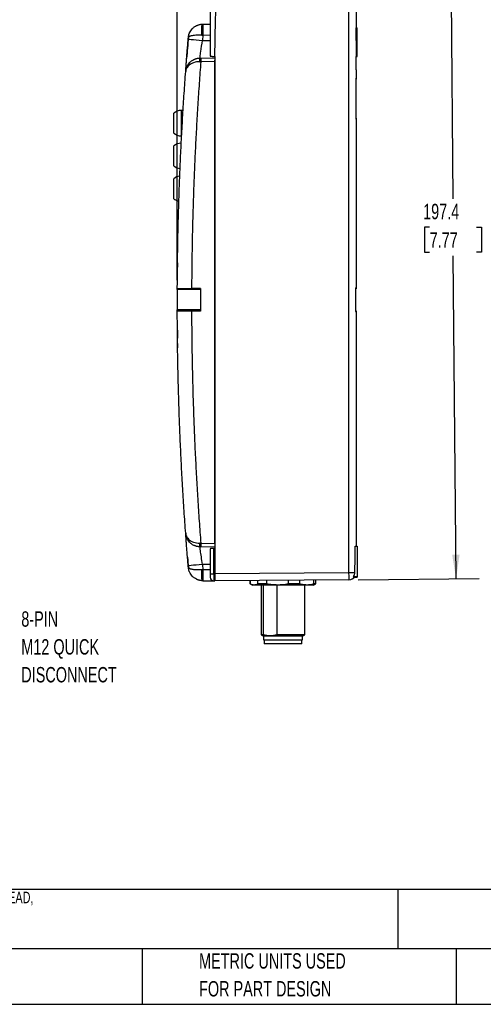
# Model space of a CAD drawing. Header units: millimetres. Extents: x 13 to 546, y 13 to 419.
# Tile 6 of 12: x 208 to 335, y 13 to 283. Entities that reach past the tile are written whole.
import ezdxf

# ---------------------------------------------------------------- set-up
doc = ezdxf.new("R2010")
doc.units = ezdxf.units.MM
doc.header["$LTSCALE"] = 2
doc.layers.add('DIMENSIONS', color=140, linetype='Continuous', lineweight=25)
doc.layers.add('TEXT', color=140, linetype='Continuous', lineweight=25)
doc.styles.add('SLDTEXTSTYLE0', font='TXT', dxfattribs={"width": 0.7})
doc.dimstyles.new('SLDDIMSTYLE2', dxfattribs={"dimtxt": 4.316016, "dimasz": 6.604, "dimexe": 0, "dimexo": 0.0625, "dimgap": 1.079004, "dimtad": 0, "dimtih": 1, "dimtoh": 1, "dimrnd": 1e-09, "dimzin": 12, "dimdsep": 46, "dimtxsty": 'SLDTEXTSTYLE0', "dimsah": 1, "dimcen": 0.09, "dimadec": 0, "dimazin": 3, "dimtfac": 1, "dimtofl": 0, "dimtmove": 0, "dimatfit": 3, "dimfxl": 0, "dimfrac": 2, "dimtolj": 1, "dimtzin": 12, "dimarcsym": 0})

# ---------------------------------------------------------------- blocks, each defined once
blk = doc.blocks.new('SW_NOTE_0')
at = {"layer": 'TEXT', "color": 0, "char_height": 3.175, "attachment_point": 1, "style": 'SLDTEXTSTYLE0'}
for s, insert in [('COMEPI SAFETY SWITCH, TONGUE (KEY) INTERLOCK UNIQUELY CODED RFID, SOLENOID, 24 VDC TO LOCK, 180-DEGREE FIXED HEAD,', (0, 4.09)), ('1200N HOLDING FORCE, (2) N.C. SAFETY OUTPUT(S), (1) N.C. MONITORING OUTPUT(S), THERMOPLASTIC BODY, 8-PIN M12 QUICK-', (0, -2.14)), ('DISCONNECT.', (0, -8.37))]:
    blk.add_mtext(s, dxfattribs=dict(at, insert=insert))
blk = doc.blocks.new('SW_NOTE_0_3')
at = {"layer": 'TEXT', "color": 0, "char_height": 4.2333, "attachment_point": 1, "style": 'SLDTEXTSTYLE0'}
for s, insert in [('PART DIMENSIONS MAY DIFFER SLIGHTLY', (0, 5.46)), ("DUE TO MANUFACTURER'S VARIANCES", (0, -2.19))]:
    blk.add_mtext(s, dxfattribs=dict(at, insert=insert))
blk = doc.blocks.new('SW_NOTE_0_6')
at = {"layer": 'TEXT', "color": 0, "char_height": 4.2333, "attachment_point": 1, "style": 'SLDTEXTSTYLE0'}
for s, insert in [('METRIC UNITS USED', (0, 5.46)), ('FOR PART DESIGN', (0, -2.19))]:
    blk.add_mtext(s, dxfattribs=dict(at, insert=insert))
blk = doc.blocks.new('SW_NOTE_0_7')
at = {"layer": 'TEXT', "color": 0, "char_height": 4.233, "attachment_point": 1, "style": 'SLDTEXTSTYLE0'}
for s, insert in [('8-PIN', (1.15, 8.6)), ('M12 QUICK', (1.15, 0.96)), ('DISCONNECT', (1.15, -6.69))]:
    blk.add_mtext(s, dxfattribs=dict(at, insert=insert))
blk = doc.blocks.new('_D_6')
at = {"layer": 'DIMENSIONS'}
for p, q in [((282.55, 326.61), (332.18, 327.04)), ((325.83, 326.99), (326.64, 234.01)), ((320.29, 226.18), (318.84, 226.18)), ((318.84, 226.18), (318.84, 219.32)), ((333.12, 226.18), (334.57, 226.18)), ((334.57, 226.18), (334.57, 219.32)), ((318.84, 219.32), (320.29, 219.32)), ((334.57, 219.32), (333.12, 219.32)), ((327.55, 129.59), (326.77, 218.35)), ((300.67, 129.35), (333.9, 129.64))]:
    blk.add_line(p, q, dxfattribs=at)
for points in [[(325.83, 326.99), (324.87, 320.37), (326.9, 320.39)], [(327.55, 129.59), (328.51, 136.2), (326.48, 136.18)]]:
    blk.add_solid(points, dxfattribs=at)
at = {"layer": 'DIMENSIONS', "char_height": 4.233, "attachment_point": 1, "style": 'SLDTEXTSTYLE0'}
for s, insert in [('197.4', (318.5, 232.6)), ('7.77', (320.29, 224.78))]:
    blk.add_mtext(s, dxfattribs=dict(at, insert=insert))
blk = doc.blocks.new('_D_7')
at = {"layer": 'DIMENSIONS'}
for p, q in [((250.97, 211.62), (250.97, 352.97)), ((300.11, 310.55), (300.11, 352.97)), ((250.97, 346.62), (263.6, 346.62)), ((269.45, 346.62), (268, 346.62)), ((268, 346.62), (268, 339.76)), ((282.28, 346.62), (283.73, 346.62)), ((283.73, 346.62), (283.73, 339.76)), ((300.11, 346.62), (288.13, 346.62)), ((268, 339.76), (269.45, 339.76)), ((283.73, 339.76), (282.28, 339.76))]:
    blk.add_line(p, q, dxfattribs=at)
for points in [[(250.97, 346.62), (257.58, 345.6), (257.58, 347.63)], [(300.11, 346.62), (293.51, 347.63), (293.51, 345.6)]]:
    blk.add_solid(points, dxfattribs=at)
at = {"layer": 'DIMENSIONS', "char_height": 4.233, "attachment_point": 1, "style": 'SLDTEXTSTYLE0'}
for s, insert in [('49.1', (269.45, 353.04)), ('1.93', (269.45, 345.21))]:
    blk.add_mtext(s, dxfattribs=dict(at, insert=insert))

msp = doc.modelspace()

# ---------------------------------------------------------------- linework, layer by layer
for p, q in [((258.006, 281.951), (260.014, 281.986)), ((258.006, 278.952), (257.885, 277.509)), ((258.006, 278.952), (260.014, 278.987)), ((300.114, 277.498), (300.114, 280.909)), ((300.114, 280.909), (300.414, 280.909)), ((300.414, 273.084), (300.414, 280.909)), ((257.885, 277.509), (260.014, 277.509)), ((257.417, 272.641), (261.282, 272.708)), ((261.314, 271.709), (257.417, 271.641)), ((261.165, 273.053), (261.205, 273.053)), ((261.314, 273.045), (261.225, 273.053)), ((261.314, 273.045), (261.314, 137.973)), ((261.314, 139.309), (261.314, 271.709)), ((300.112, 269.419), (300.113, 273.084)), ((300.114, 273.084), (300.414, 273.084)), ((300.114, 269.419), (300.114, 267.129)), ((300.112, 256.149), (300.112, 266.829)), ((249.979, 252.009), (249.979, 257.509)), ((252.618, 258.259), (252.069, 258.259)), ((252.069, 258.259), (252.069, 251.259)), ((300.114, 255.849), (300.114, 209.649)), ((252.069, 251.259), (252.189, 251.259)), ((249.979, 243.009), (249.979, 248.509)), ((249.979, 234.009), (249.979, 239.509)), ((257.314, 209.08), (250.973, 209.08)), ((257.314, 209.366), (254.904, 209.366)), ((257.314, 209.366), (257.314, 209.259)), ((257.314, 209.259), (257.314, 203.259)), ((300.114, 209.649), (300.114, 209.282)), ((257.314, 203.438), (250.968, 203.438)), ((257.314, 203.152), (254.899, 203.152)), ((257.314, 203.259), (257.314, 203.152)), ((300.114, 203.218), (300.114, 202.869)), ((300.114, 202.869), (300.114, 138.599)), ((251.047, 197.86), (250.966, 197.86)), ((257.417, 139.377), (261.314, 139.309)), ((261.314, 138.309), (257.417, 138.377)), ((261.314, 137.973), (261.014, 137.946)), ((261.014, 130.989), (261.014, 137.946)), ((261.314, 137.973), (261.314, 131.009)), ((299.843, 138.599), (300.414, 138.599)), ((300.414, 138.599), (300.414, 130.182)), ((260.014, 137.859), (260.014, 130.989)), ((257.885, 133.509), (258.006, 132.066)), ((260.014, 133.509), (257.885, 133.509)), ((260.014, 132.031), (258.006, 132.066)), ((260.014, 130.989), (261.014, 130.989)), ((261.314, 130.989), (261.014, 130.989)), ((261.014, 130.989), (261.014, 129.009)), ((261.314, 131.009), (298.132, 131.33)), ((299.282, 130.182), (300.414, 130.182)), ((299.605, 129.997), (300.414, 129.997)), ((300.414, 130.182), (300.414, 129.997)), ((258.006, 129.067), (260.893, 129.016)), ((261.014, 129.009), (261.314, 129.009)), ((298.132, 129.33), (261.314, 129.009)), ((261.314, 129.009), (261.314, 129.009)), ((271.014, 129.094), (271.014, 128.173)), ((271.014, 128.173), (271.614, 127.826)), ((271.015, 128.173), (271.014, 128.173)), ((271.015, 128.173), (271.015, 129.094)), ((288.414, 127.826), (271.614, 127.826)), ((273.024, 129.111), (273.024, 128.173)), ((275.605, 128.173), (273.024, 128.173)), ((274.014, 127.826), (274.014, 114.202)), ((274.617, 114.202), (274.617, 127.826)), ((275.605, 128.173), (275.605, 129.134)), ((278.34, 127.826), (278.34, 114.202)), ((281.429, 129.184), (281.429, 128.173)), ((284.605, 128.173), (281.429, 128.173)), ((284.605, 128.173), (284.605, 129.212)), ((286.014, 114.202), (286.014, 127.826)), ((288.414, 127.826), (289.014, 128.173)), ((288.419, 129.245), (288.419, 128.173)), ((289.014, 128.173), (288.419, 128.173)), ((289.014, 128.173), (289.014, 129.251)), ((274.014, 114.202), (274.664, 113.826)), ((274.617, 114.202), (274.014, 114.202)), ((274.664, 113.826), (274.664, 112.826)), ((285.364, 113.826), (274.664, 113.826)), ((286.014, 114.202), (278.34, 114.202)), ((285.364, 113.826), (286.014, 114.202)), ((285.364, 112.826), (285.364, 113.826)), ((274.664, 112.826), (285.364, 112.826)), ((274.864, 112.826), (274.864, 111.726)), ((285.164, 111.726), (274.864, 111.726)), ((285.164, 111.726), (285.164, 112.826))]:
    msp.add_line(p, q)
at = {"flags": 128}
for points in [[(251.034, 216.419), (251.033, 216.372), (251.033, 216.325), (251.032, 216.277), (251.032, 216.23), (251.031, 216.183), (251.03, 216.136), (251.03, 216.089), (251.029, 216.042)], [(251.039, 194.223), (251.039, 194.176), (251.04, 194.129), (251.04, 194.082), (251.041, 194.035), (251.042, 193.987), (251.042, 193.94), (251.043, 193.893), (251.044, 193.846)]]:
    msp.add_lwpolyline(points, dxfattribs=at)
for centre, radius, start, end in [((257.991, 277.95), 4, 133.4708, 146.98038), ((1123.693, 205.509), 872.728, 175.216671, 175.597026), ((252.189, 254.64), 3.621, 91.88822, 127.59471), ((252.189, 254.878), 3.621, 232.40529, 268.11178), ((252.189, 245.64), 3.621, 91.88822, 127.59471), ((252.189, 245.878), 3.621, 232.40529, 263.58519), ((252.189, 236.64), 3.621, 97.71967, 127.59471), ((252.189, 236.878), 3.621, 232.40529, 258.06422), ((1123.693, 205.509), 872.728, 180.578398, 180.646398), ((1123.693, 205.509), 872.728, 184.600538, 184.783329), ((261.014, 130.009), 1, 180, 270), ((298.114, 131.33), 2, 270.5, 324.97147), ((298.114, 131.33), 1.638, 315.49675, 0)]:
    msp.add_arc(centre, radius, start, end)
for points in [[(260.014, 308.009), (260.014, 296.392), (260.014, 284.776), (260.014, 273.159)], [(257.671, 278.971), (257.782, 278.965), (257.894, 278.958), (258.006, 278.952)], [(253.968, 277.84), (253.981, 277.988), (253.993, 278.136), (254.005, 278.284)], [(300.114, 277.498), (300.114, 276.027), (300.114, 274.555), (300.113, 273.084)], [(257.118, 271.643), (257.218, 271.642), (257.317, 271.642), (257.417, 271.641)], [(257.193, 272.637), (257.23, 272.638), (257.304, 272.639), (257.379, 272.64), (257.417, 272.641)], [(257.417, 139.377), (257.317, 139.376), (257.218, 139.376), (257.118, 139.375)], [(257.417, 138.377), (257.379, 138.378), (257.304, 138.379), (257.23, 138.38), (257.193, 138.381)], [(254.005, 132.734), (253.993, 132.882), (253.981, 133.03), (253.968, 133.177)], [(258.006, 132.066), (257.894, 132.06), (257.782, 132.053), (257.671, 132.046)], [(260.014, 130.989), (260.014, 130.448), (260.014, 130.009), (260.014, 130.009)], [(261.314, 131.009), (261.314, 131.002), (261.314, 130.996), (261.314, 130.989)], [(261.314, 129.009), (261.314, 129.009), (261.314, 129.009), (261.314, 129.009)]]:
    msp.add_open_spline(points, degree=3)
for points, knots in [([(262.032, 308.009), (262.031, 307.478), (262.029, 306.391), (262.012, 304.721), (261.987, 302.974), (261.951, 301.148), (261.905, 299.217), (261.846, 297.126), (261.754, 294.213), (261.626, 290.531), (261.498, 286.85), (261.407, 283.937), (261.337, 281.438), (261.277, 278.736), (261.233, 275.823), (261.227, 273.952), (261.225, 273.053)], [0, 0, 0, 0, 0.0455178, 0.0932706, 0.1432599, 0.1954871, 0.2499532, 0.3089355, 0.3749687, 0.5000012, 0.6250335, 0.6909751, 0.7500483, 0.839518, 0.9228331, 1, 1, 1, 1]), ([(298.132, 131.33), (298.13, 132.25), (298.132, 133.17), (298.132, 135.011), (298.132, 135.931), (298.132, 138.692), (298.132, 140.532), (298.132, 146.053), (298.132, 149.734), (298.132, 160.777), (298.132, 168.138), (298.132, 190.223), (298.132, 204.946), (298.132, 234.393), (298.132, 249.116), (298.132, 271.201), (298.132, 278.562), (298.132, 289.605), (298.132, 293.286), (298.132, 298.807), (298.132, 300.647), (298.132, 303.408), (298.132, 304.328), (298.132, 306.168), (298.131, 307.089), (298.132, 308.009)], [0, 0, 0, 0, 0.015625, 0.015625, 0.03125, 0.03125, 0.0625, 0.0625, 0.125, 0.125, 0.25, 0.25, 0.5, 0.5, 0.75, 0.75, 0.875, 0.875, 0.9375, 0.9375, 0.96875, 0.96875, 0.984375, 0.984375, 1, 1, 1, 1]), ([(300.114, 308.009), (300.114, 305.374), (300.114, 300.858), (300.114, 293.957), (300.114, 287.558), (300.114, 283.042), (300.114, 280.909)], [0, 0, 0, 0, 0.29165927, 0.49999896, 0.76388401, 1, 1, 1, 1]), ([(254.005, 278.284), (254.012, 278.353), (254.025, 278.486), (254.057, 278.678), (254.094, 278.855), (254.135, 279.018), (254.18, 279.166), (254.225, 279.301), (254.271, 279.421), (254.393, 279.715), (254.627, 280.149), (255.068, 280.711), (255.606, 281.191), (256.142, 281.511), (256.581, 281.699), (256.911, 281.807), (257.247, 281.885), (257.584, 281.936), (257.809, 281.945), (257.921, 281.95)], [0, 0, 0, 0, 0.0358133, 0.0693464, 0.1005994, 0.1295721, 0.1562646, 0.1806768, 0.2028087, 0.2226604, 0.3453533, 0.4554851, 0.5875851, 0.7113371, 0.7704419, 0.8288376, 0.8865468, 0.9435929, 1, 1, 1, 1]), ([(257.671, 278.971), (257.656, 279.864), (257.705, 281.403), (257.854, 281.948), (257.921, 281.95)], [0, 0, 0, 0, 0.5714286, 1.0000006, 1.0000006, 1.0000006, 1.0000006]), ([(257.921, 281.95), (257.936, 281.95), (257.964, 281.95), (257.992, 281.951), (258.006, 281.951)], [0, 0, 0, 0, 0.499995, 1, 1, 1, 1]), ([(258.006, 281.951), (257.999, 281.951), (257.994, 281.873), (257.986, 281.572), (257.984, 281.35), (257.984, 280.795), (257.986, 280.462), (257.994, 279.737), (257.999, 279.344), (258.006, 278.952)], [0, 0, 0, 0, 0.25, 0.25, 0.5, 0.5, 0.75, 0.75, 1, 1, 1, 1]), ([(254.005, 278.284), (254.007, 278.299), (254.012, 278.33), (254.028, 278.372), (254.05, 278.412), (254.077, 278.448), (254.107, 278.481), (254.14, 278.51), (254.173, 278.537), (254.205, 278.561), (254.305, 278.626), (254.507, 278.72), (254.909, 278.836), (255.418, 278.924), (255.932, 278.972), (256.357, 278.992), (256.678, 278.999), (257.005, 278.997), (257.336, 278.989), (257.56, 278.977), (257.671, 278.971)], [0, 0, 0, 0, 0.032532, 0.0631234, 0.091773, 0.1184782, 0.143236, 0.1660435, 0.1868987, 0.2058001, 0.2227467, 0.345473, 0.4556741, 0.5877046, 0.7114767, 0.7705631, 0.8289489, 0.8866356, 0.9436396, 1, 1, 1, 1]), ([(253.273, 268.928), (253.273, 268.929), (253.273, 268.931), (253.274, 268.946), (253.276, 268.97), (253.278, 269.004), (253.282, 269.047), (253.288, 269.135), (253.3, 269.301), (253.322, 269.596), (253.35, 269.971), (253.394, 270.574), (253.464, 271.504), (253.551, 272.638), (253.629, 273.64), (253.691, 274.432), (253.757, 275.256), (253.818, 276.011), (253.873, 276.681), (253.92, 277.261), (253.952, 277.647), (253.968, 277.84)], [0, 0, 0, 0, 0.0207506, 0.0414888, 0.0622375, 0.0830198, 0.1038585, 0.1247763, 0.1871822, 0.2495398, 0.3118637, 0.3744421, 0.499335, 0.6242188, 0.6866198, 0.7493853, 0.8120645, 0.8746748, 0.9166893, 0.9584038, 1, 1, 1, 1]), ([(253.968, 277.84), (253.968, 277.839), (254.68, 277.777), (256.705, 277.607), (257.885, 277.509)], [0, 0, 0, 0, 0.4285714, 1, 1, 1, 1]), ([(257.193, 272.637), (257.193, 272.637), (257.237, 272.972), (257.458, 274.606), (257.719, 276.419), (257.885, 277.509)], [0, 0, 0, 0, 0.3985569, 0.7971138, 1.3949491, 1.3949491, 1.3949491, 1.3949491]), ([(253.273, 268.928), (253.279, 268.998), (253.291, 269.132), (253.321, 269.326), (253.356, 269.505), (253.397, 269.669), (253.44, 269.819), (253.484, 269.954), (253.529, 270.075), (253.648, 270.37), (253.877, 270.805), (254.314, 271.372), (254.85, 271.859), (255.393, 272.189), (255.84, 272.381), (256.172, 272.491), (256.51, 272.571), (256.85, 272.622), (257.079, 272.632), (257.193, 272.637)], [0, 0, 0, 0, 0.0388344, 0.0751464, 0.1089362, 0.1402039, 0.1689497, 0.1951737, 0.2188762, 0.2400578, 0.3697024, 0.4832602, 0.6155594, 0.7351972, 0.7907158, 0.8447817, 0.8975624, 0.949238, 1, 1, 1, 1]), ([(257.118, 271.643), (256.819, 271.644), (256.523, 271.62), (255.963, 271.527), (255.699, 271.459), (255.216, 271.291), (254.996, 271.19), (254.598, 270.968), (254.42, 270.846), (253.949, 270.459), (253.715, 270.171), (253.389, 269.566), (253.296, 269.248), (253.273, 268.928)], [0, 0, 0, 0, 0.125, 0.125, 0.25, 0.25, 0.375, 0.375, 0.5, 0.5, 0.75, 0.75, 1, 1, 1, 1]), ([(257.417, 271.641), (257.342, 270.653), (257.193, 268.677), (256.983, 265.712), (256.782, 262.747), (256.591, 259.781), (256.41, 256.815), (256.24, 253.848), (256.08, 250.881), (255.93, 247.914), (255.79, 244.946), (255.66, 241.978), (255.54, 239.009), (255.431, 236.04), (255.331, 233.071), (255.242, 230.101), (255.163, 227.131), (255.094, 224.16), (255.036, 221.189), (254.987, 218.218), (254.949, 215.246), (254.92, 212.274), (254.909, 210.292), (254.904, 209.301)], [0, 0, 0, 0, 0.0476366, 0.095268, 0.1428946, 0.1905171, 0.2381359, 0.2857517, 0.3333649, 0.3809763, 0.4285862, 0.4761953, 0.5238041, 0.5714132, 0.6190232, 0.6666345, 0.7142478, 0.7618637, 0.8094826, 0.8571051, 0.9047318, 0.9523632, 1, 1, 1, 1]), ([(257.118, 271.643), (257.113, 271.94), (257.128, 272.455), (257.172, 272.637), (257.193, 272.637)], [-0.0000002, -0.0000002, -0.0000002, -0.0000002, 0.5714286, 1, 1, 1, 1]), ([(257.417, 272.641), (257.412, 272.641), (257.409, 272.533), (257.409, 272.163), (257.412, 271.903), (257.417, 271.641)], [0, 0, 0, 0, 0.5, 0.5, 1, 1, 1, 1]), ([(260.014, 273.159), (260.015, 273.159), (260.017, 273.159), (260.03, 273.157), (260.052, 273.155), (260.083, 273.153), (260.124, 273.149), (260.176, 273.145), (260.236, 273.139), (260.312, 273.133), (260.412, 273.124), (260.553, 273.111), (260.74, 273.095), (260.969, 273.076), (261.137, 273.061), (261.225, 273.053)], [0, 0, 0, 0, 0.0523475, 0.1062577, 0.1614565, 0.2177355, 0.2749692, 0.3330815, 0.3918366, 0.4509306, 0.5260139, 0.6207871, 0.7338628, 0.8618578, 1, 1, 1, 1]), ([(261.315, 272.942), (261.309, 272.827), (261.297, 272.605), (261.249, 272.203), (261.233, 271.915), (261.228, 271.818)], [0, 0, 0, 0, 0.4181332, 0.8060737, 1, 1, 1, 1]), ([(250.973, 209.08), (250.978, 210.078), (250.988, 212.074), (251.016, 215.068), (251.054, 218.062), (251.102, 221.056), (251.161, 224.05), (251.23, 227.043), (251.309, 230.037), (251.398, 233.031), (251.498, 236.024), (251.607, 239.017), (251.728, 242.01), (251.858, 245.003), (251.999, 247.995), (252.15, 250.987), (252.311, 253.978), (252.482, 256.969), (252.664, 259.96), (252.856, 262.95), (253.058, 265.939), (253.201, 267.932), (253.273, 268.928)], [0, 0, 0, 0, 0.0499791, 0.0999604, 0.1499439, 0.1999296, 0.2499175, 0.2999076, 0.3498999, 0.3998944, 0.4498911, 0.49989, 0.5498911, 0.5998944, 0.6498999, 0.6999076, 0.7499175, 0.7999296, 0.8499439, 0.8999604, 0.9499791, 1, 1, 1, 1]), ([(300.112, 266.829), (300.112, 266.849), (300.112, 266.889), (300.112, 266.949), (300.113, 267.007), (300.113, 267.056), (300.114, 267.097), (300.114, 267.119), (300.114, 267.129)], [0, 0, 0, 0, 0.187437, 0.3748208, 0.5621825, 0.7496224, 0.8747586, 1, 1, 1, 1]), ([(300.114, 267.215), (300.114, 267.205), (300.114, 267.174), (300.114, 267.105), (300.114, 266.99), (300.114, 266.892), (300.114, 266.829)], [0, 0, 0, 0, 0.1174915, 0.3421082, 0.5773493, 1, 1, 1, 1]), ([(300.114, 255.849), (300.114, 255.863), (300.114, 255.893), (300.113, 255.94), (300.112, 255.999), (300.112, 256.069), (300.112, 256.122), (300.112, 256.149)], [0, 0, 0, 0, 0.1670184, 0.333778, 0.5004478, 0.7501783, 1, 1, 1, 1]), ([(300.114, 256.149), (300.114, 256.087), (300.114, 255.991), (300.114, 255.892), (300.114, 255.858), (300.114, 255.849)], [0, 0, 0, 0, 0.5797003, 0.8881228, 1, 1, 1, 1]), ([(251.029, 216.042), (251.029, 216.017), (251.028, 215.968), (251.027, 215.849), (251.025, 215.711), (251.024, 215.566), (251.022, 215.433), (251.021, 215.324), (251.02, 215.258), (251.02, 215.231), (251.02, 215.238), (251.02, 215.238)], [0, 0, 0, 0, 0.1249203, 0.2498403, 0.3747666, 0.4996995, 0.6246338, 0.7495643, 0.8744874, 0.999403, 1, 1, 1, 1]), ([(250.973, 209.08), (250.973, 209.014), (250.972, 208.946), (250.972, 208.786), (250.971, 208.697), (250.971, 208.504), (250.97, 208.398), (250.97, 208.174), (250.969, 208.056), (250.968, 207.686), (250.968, 207.413), (250.967, 206.991), (250.967, 206.847), (250.966, 206.556), (250.966, 206.407), (250.966, 205.966), (250.966, 205.673), (250.966, 205.105), (250.966, 204.839), (250.966, 204.339), (250.967, 204.115), (250.967, 203.824), (250.967, 203.734), (250.968, 203.613), (250.968, 203.574), (250.968, 203.503), (250.968, 203.47), (250.968, 203.438)], [0, 0, 0, 0, 0.0625, 0.0625, 0.125, 0.125, 0.1875, 0.1875, 0.25, 0.25, 0.375, 0.375, 0.4375, 0.4375, 0.5, 0.5, 0.625, 0.625, 0.75, 0.75, 0.875, 0.875, 0.9375, 0.9375, 0.96875, 0.96875, 1, 1, 1, 1]), ([(250.973, 209.08), (250.973, 209.127), (250.978, 209.171), (250.996, 209.244), (251.01, 209.274), (251.047, 209.322), (251.07, 209.339), (251.126, 209.361), (251.159, 209.365), (251.197, 209.366)], [0, 0, 0, 0, 0.25, 0.25, 0.5, 0.5, 0.75, 0.75, 1, 1, 1, 1]), ([(251.197, 209.366), (251.331, 209.366), (251.518, 209.366), (251.883, 209.366), (252.018, 209.366), (252.307, 209.366), (252.462, 209.366), (252.792, 209.366), (252.967, 209.366), (253.327, 209.366), (253.513, 209.366), (253.897, 209.366), (254.096, 209.366), (254.497, 209.366), (254.699, 209.366), (254.904, 209.366)], [0, 0, 0, 0, 0.25, 0.25, 0.375, 0.375, 0.5, 0.5, 0.625, 0.625, 0.75, 0.75, 0.875, 0.875, 1, 1, 1, 1]), ([(300.011, 203.371), (300.01, 204.334), (300.011, 205.296), (300.011, 207.222), (300.01, 208.184), (300.011, 209.147)], [0, 0, 0, 0, 0.5, 0.5, 1, 1, 1, 1]), ([(300.011, 209.147), (300.011, 209.172), (300.013, 209.221), (300.018, 209.294), (300.026, 209.363), (300.04, 209.448), (300.062, 209.54), (300.085, 209.608), (300.101, 209.643), (300.107, 209.647), (300.109, 209.648)], [0, 0, 0, 0, 0.0938785, 0.1876358, 0.2812947, 0.375223, 0.5624445, 0.7497905, 0.8748855, 1, 1, 1, 1]), ([(300.109, 209.648), (300.111, 209.649), (300.113, 209.649), (300.114, 209.649), (300.114, 209.649)], [0, 0, 0, 0, 0.5006707, 1, 1, 1, 1]), ([(253.273, 142.09), (253.2, 143.111), (253.053, 145.153), (252.846, 148.218), (252.65, 151.283), (252.465, 154.348), (252.29, 157.414), (252.126, 160.48), (251.973, 163.547), (251.831, 166.615), (251.7, 169.682), (251.579, 172.75), (251.469, 175.818), (251.37, 178.887), (251.282, 181.955), (251.204, 185.024), (251.138, 188.093), (251.082, 191.162), (251.037, 194.231), (251.003, 197.3), (250.979, 200.369), (250.972, 202.415), (250.968, 203.438)], [0, 0, 0, 0, 0.05002095, 0.1000397, 0.15005624, 0.20007057, 0.2500827, 0.30009262, 0.35010034, 0.40010585, 0.45010915, 0.50011025, 0.55010914, 0.60010583, 0.65010032, 0.7000926, 0.75008268, 0.80007055, 0.85005622, 0.90003968, 0.95002094, 1, 1, 1, 1]), ([(251.192, 203.152), (251.154, 203.153), (251.121, 203.156), (251.064, 203.179), (251.041, 203.197), (251.004, 203.245), (250.99, 203.275), (250.973, 203.347), (250.968, 203.391), (250.968, 203.438)], [0, 0, 0, 0, 0.25, 0.25, 0.5, 0.5, 0.75, 0.75, 1, 1, 1, 1]), ([(254.899, 203.152), (254.489, 203.152), (254.092, 203.152), (253.513, 203.152), (253.324, 203.152), (252.964, 203.152), (252.792, 203.152), (252.462, 203.152), (252.303, 203.152), (252.014, 203.152), (251.881, 203.152), (251.639, 203.152), (251.53, 203.152), (251.34, 203.152), (251.259, 203.152), (251.192, 203.152)], [0, 0, 0, 0, 0.25, 0.25, 0.375, 0.375, 0.5, 0.5, 0.625, 0.625, 0.75, 0.75, 0.875, 0.875, 1, 1, 1, 1]), ([(254.899, 203.217), (254.903, 202.202), (254.91, 200.173), (254.935, 197.129), (254.969, 194.085), (255.014, 191.042), (255.07, 188), (255.137, 184.958), (255.214, 181.916), (255.302, 178.875), (255.401, 175.834), (255.51, 172.794), (255.63, 169.754), (255.761, 166.714), (255.902, 163.675), (256.054, 160.636), (256.216, 157.598), (256.389, 154.56), (256.573, 151.522), (256.768, 148.485), (256.973, 145.449), (257.188, 142.412), (257.34, 140.389), (257.417, 139.377)], [0, 0, 0, 0, 0.0476376, 0.0952697, 0.1428968, 0.1905194, 0.2381383, 0.285754, 0.333367, 0.380978, 0.4285875, 0.4761961, 0.5238045, 0.5714131, 0.6190226, 0.6666335, 0.7142465, 0.7618621, 0.8094809, 0.8571035, 0.9047305, 0.9523625, 1, 1, 1, 1]), ([(300.109, 202.869), (300.108, 202.87), (300.105, 202.871), (300.098, 202.882), (300.09, 202.9), (300.081, 202.924), (300.066, 202.968), (300.045, 203.048), (300.024, 203.161), (300.013, 203.272), (300.012, 203.338), (300.011, 203.371)], [0, 0, 0, 0, 0.0751638, 0.1503026, 0.2254558, 0.3006632, 0.3758626, 0.5630055, 0.750176, 0.8749441, 1, 1, 1, 1]), ([(300.114, 202.869), (300.114, 202.869), (300.113, 202.869), (300.111, 202.869), (300.109, 202.869)], [0, 0, 0, 0, 0.4992101, 1, 1, 1, 1]), ([(250.999, 197.845), (250.999, 197.849), (250.999, 197.865), (251, 197.757), (251.002, 197.533), (251.005, 197.206), (251.008, 196.91), (251.01, 196.74), (251.01, 196.699)], [0, 0, 0, 0, 0.0737439, 0.2884759, 0.5032093, 0.7179485, 0.9326965, 1, 1, 1, 1]), ([(251.044, 193.846), (251.044, 193.821), (251.045, 193.772), (251.046, 193.653), (251.048, 193.515), (251.05, 193.371), (251.052, 193.237), (251.053, 193.128), (251.054, 193.063), (251.055, 193.035), (251.055, 193.043), (251.055, 193.043)], [0, 0, 0, 0, 0.1249185, 0.2498366, 0.3747628, 0.4996985, 0.6246378, 0.7495731, 0.8744979, 0.9994106, 1, 1, 1, 1]), ([(253.273, 142.09), (253.296, 141.77), (253.388, 141.451), (253.714, 140.846), (253.948, 140.559), (254.577, 140.041), (254.972, 139.812), (255.939, 139.474), (256.519, 139.371), (257.118, 139.375)], [0, 0, 0, 0, 0.25, 0.25, 0.5, 0.5, 0.75, 0.75, 1, 1, 1, 1]), ([(257.193, 138.381), (257.136, 138.383), (257.022, 138.386), (256.852, 138.4), (256.682, 138.421), (256.512, 138.45), (256.343, 138.486), (256.175, 138.53), (256.008, 138.581), (255.842, 138.639), (255.679, 138.706), (255.343, 138.859), (254.849, 139.16), (254.313, 139.647), (253.877, 140.213), (253.628, 140.686), (253.478, 141.076), (253.39, 141.361), (253.312, 141.704), (253.287, 141.955), (253.273, 142.09)], [0, 0, 0, 0, 0.0253433, 0.050883, 0.0766442, 0.1026514, 0.128928, 0.1554972, 0.1823811, 0.2096013, 0.2371782, 0.2651319, 0.384948, 0.5167615, 0.6303803, 0.7600016, 0.8047868, 0.8597144, 0.9247856, 1, 1, 1, 1]), ([(253.968, 133.177), (253.96, 133.274), (253.944, 133.468), (253.92, 133.758), (253.896, 134.047), (253.873, 134.336), (253.849, 134.624), (253.81, 135.102), (253.757, 135.762), (253.691, 136.585), (253.629, 137.377), (253.551, 138.377), (253.464, 139.513), (253.394, 140.443), (253.35, 141.042), (253.322, 141.416), (253.301, 141.713), (253.286, 141.904), (253.278, 142.017), (253.274, 142.078), (253.273, 142.086), (253.273, 142.09)], [0, 0, 0, 0, 0.0208523, 0.0416897, 0.0625347, 0.0834095, 0.1043362, 0.1253369, 0.1880044, 0.2505744, 0.3131017, 0.3758012, 0.5008078, 0.6255792, 0.6878576, 0.7504345, 0.8129025, 0.8752442, 0.9170845, 0.9586072, 1, 1, 1, 1]), ([(257.193, 138.381), (257.172, 138.381), (257.128, 138.563), (257.113, 139.077), (257.118, 139.375)], [-0.0000002, -0.0000002, -0.0000002, -0.0000002, 0.4285711, 0.9999999, 0.9999999, 0.9999999, 0.9999999]), ([(257.885, 133.509), (257.775, 134.235), (257.561, 135.687), (257.276, 137.739), (257.193, 138.381), (257.193, 138.381)], [0, 0, 0, 0, 0.3985567, 0.7971134, 1.3949485, 1.3949485, 1.3949485, 1.3949485]), ([(257.417, 139.377), (257.412, 139.115), (257.409, 138.855), (257.409, 138.485), (257.412, 138.377), (257.417, 138.377)], [0, 0, 0, 0, 0.5, 0.5, 1, 1, 1, 1]), ([(261.014, 137.946), (260.981, 137.943), (260.915, 137.938), (260.82, 137.929), (260.731, 137.922), (260.65, 137.915), (260.575, 137.908), (260.508, 137.902), (260.449, 137.897), (260.395, 137.892), (260.349, 137.888), (260.271, 137.881), (260.173, 137.873), (260.081, 137.865), (260.025, 137.86), (260.018, 137.859), (260.014, 137.859)], [0, 0, 0, 0, 0.064519, 0.1258328, 0.1839412, 0.238844, 0.2905411, 0.3390324, 0.3843179, 0.4263977, 0.4652718, 0.5009408, 0.6309177, 0.757401, 0.8804184, 1, 1, 1, 1]), ([(299.752, 131.33), (299.756, 131.936), (299.769, 132.541), (299.795, 133.753), (299.807, 134.358), (299.834, 136.175), (299.84, 137.387), (299.843, 138.599)], [0, 0, 0, 0, 0.25, 0.25, 0.5, 0.5, 1, 1, 1, 1]), ([(257.885, 133.509), (256.705, 133.411), (254.68, 133.241), (253.968, 133.179), (253.968, 133.177)], [0, 0, 0, 0, 0.5714286, 1, 1, 1, 1]), ([(257.671, 132.046), (257.198, 132.018), (256.512, 132.011), (255.764, 132.058), (255.289, 132.114), (254.892, 132.189), (254.467, 132.307), (254.117, 132.483), (254.014, 132.646), (254.005, 132.731), (254.005, 132.733), (254.005, 132.734)], [-0.17942936, -0.17942936, -0.17942936, -0.17942936, -0.14354338, -0.12560046, -0.10765754, -0.08971461, -0.07177169, -0.03588585, 0, 0, 0.00059786, 0.00059786, 0.00059786, 0.00059786]), ([(257.921, 129.068), (257.859, 129.07), (257.734, 129.074), (257.546, 129.091), (257.359, 129.116), (257.172, 129.151), (256.986, 129.194), (256.801, 129.247), (256.618, 129.309), (256.437, 129.38), (256.096, 129.534), (255.605, 129.828), (255.067, 130.308), (254.627, 130.869), (254.372, 131.34), (254.219, 131.728), (254.129, 132.011), (254.048, 132.351), (254.02, 132.601), (254.005, 132.734)], [0, 0, 0, 0, 0.0313712, 0.0629161, 0.0946389, 0.1265437, 0.1586347, 0.1909159, 0.2233913, 0.2560647, 0.28894, 0.4130417, 0.5446905, 0.6547752, 0.777422, 0.8192526, 0.8702935, 0.9305434, 1, 1, 1, 1]), ([(257.921, 129.068), (257.854, 129.069), (257.705, 129.614), (257.656, 131.154), (257.671, 132.046)], [0, 0, 0, 0, 0.4285714, 1, 1, 1, 1]), ([(258.006, 132.066), (257.999, 131.674), (257.994, 131.281), (257.986, 130.556), (257.984, 130.223), (257.984, 129.668), (257.986, 129.446), (257.994, 129.145), (257.999, 129.067), (258.006, 129.067)], [0, 0, 0, 0, 0.25, 0.25, 0.5, 0.5, 0.75, 0.75, 1, 1, 1, 1]), ([(261.314, 130.989), (261.314, 130.94), (261.314, 130.841), (261.314, 130.694), (261.314, 130.549), (261.314, 130.407), (261.314, 130.268), (261.314, 130.133), (261.315, 130.002), (261.315, 129.877), (261.315, 129.758), (261.315, 129.647), (261.315, 129.542), (261.315, 129.446), (261.315, 129.358), (261.315, 129.279), (261.314, 129.209), (261.314, 129.149), (261.314, 129.1), (261.314, 129.06), (261.314, 129.032), (261.314, 129.014), (261.314, 129.011), (261.314, 129.009)], [0, 0, 0, 0, 0.0476201, 0.0952398, 0.1428593, 0.1904786, 0.2380976, 0.2857165, 0.3333352, 0.3809538, 0.4285723, 0.4761908, 0.5238092, 0.5714277, 0.6190462, 0.6666648, 0.7142836, 0.7619024, 0.8095215, 0.8571407, 0.9047602, 0.9523799, 1, 1, 1, 1]), ([(298.132, 129.33), (298.134, 129.33), (298.136, 129.382), (298.138, 129.583), (298.139, 129.731), (298.139, 130.101), (298.138, 130.323), (298.136, 130.807), (298.134, 131.068), (298.132, 131.33)], [0, 0, 0, 0, 0.25, 0.25, 0.5, 0.5, 0.75, 0.75, 1, 1, 1, 1]), ([(298.132, 131.33), (298.181, 131.33), (298.278, 131.33), (298.423, 131.33), (298.568, 131.33), (298.709, 131.33), (298.847, 131.33), (298.981, 131.33), (299.111, 131.33), (299.263, 131.33), (299.43, 131.33), (299.605, 131.33), (299.703, 131.33), (299.752, 131.33)], [0, 0, 0, 0, 0.076617, 0.1537947, 0.2310322, 0.3081314, 0.3850979, 0.4620499, 0.5390784, 0.6161739, 0.7441288, 0.8720589, 1, 1, 1, 1]), ([(258.006, 129.067), (257.992, 129.067), (257.964, 129.067), (257.936, 129.068), (257.921, 129.068)], [0, 0, 0, 0, 0.500005, 1, 1, 1, 1]), ([(273.024, 128.173), (272.691, 127.987), (272.357, 127.885), (271.854, 127.884), (271.686, 127.909), (271.35, 128.007), (271.182, 128.08), (271.015, 128.173)], [0, 0, 0, 0, 0.5, 0.5, 0.75, 0.75, 1, 1, 1, 1]), ([(281.429, 128.173), (280.464, 127.987), (279.495, 127.885), (278.038, 127.884), (277.551, 127.909), (276.576, 128.007), (276.089, 128.08), (275.605, 128.173)], [0, 0, 0, 0, 0.5, 0.5, 0.75, 0.75, 1, 1, 1, 1]), ([(288.419, 128.173), (287.787, 127.987), (287.153, 127.885), (286.198, 127.884), (285.879, 127.909), (285.241, 128.007), (284.921, 128.08), (284.605, 128.173)], [0, 0, 0, 0, 0.5, 0.5, 0.75, 0.75, 1, 1, 1, 1]), ([(278.34, 114.202), (277.728, 114.014), (277.11, 113.904), (276.174, 113.903), (275.858, 113.93), (275.234, 114.032), (274.924, 114.108), (274.617, 114.202)], [0, 0, 0, 0, 0.5, 0.5, 0.75, 0.75, 1, 1, 1, 1])]:
    msp.add_open_spline(points, degree=3, knots=knots)
at = {"layer": 'TEXT'}
for p, q in [((546.1, 44.252), (12.7, 44.252)), ((311.518, 44.252), (311.518, 27.94)), ((546.1, 27.94), (12.7, 27.94)), ((241.293, 27.94), (241.293, 12.7)), ((327.56, 27.94), (327.56, 12.7)), ((12.7, 12.7), (546.1, 12.7))]:
    msp.add_line(p, q, dxfattribs=at)

# ---------------------------------------------------------------- block references
for name, p in [('SW_NOTE_0_7', (206.97, 112.05)), ('SW_NOTE_0', (15.931, 39.554)), ('SW_NOTE_0_3', (110.239, 21.271)), ('SW_NOTE_0_6', (256.957, 21.271))]:
    msp.add_blockref(name, p, dxfattribs=at)

# ---------------------------------------------------------------- dimensions: what is measured, and where the dimension line sits
at = {"layer": 'DIMENSIONS'}
for base, p1, p2, angle, picture, middle in [((250.973, 346.618), (300.114, 308.009), (250.973, 209.08), 359.99981, '_D_7', (275.865, 346.617)), ((327.549, 129.587), (280.014, 326.588), (298.132, 129.33), 270.5, '_D_6', (326.706, 226.181))]:
    dim = msp.add_linear_dim(base=base, p1=p1, p2=p2, angle=angle, dimstyle='SLDDIMSTYLE2', dxfattribs=at)
    dim.commit()
    dim.dimension.update_dxf_attribs({"geometry": picture, "text_midpoint": middle, "dimtype": 160})

doc.saveas('drawing.dxf')
